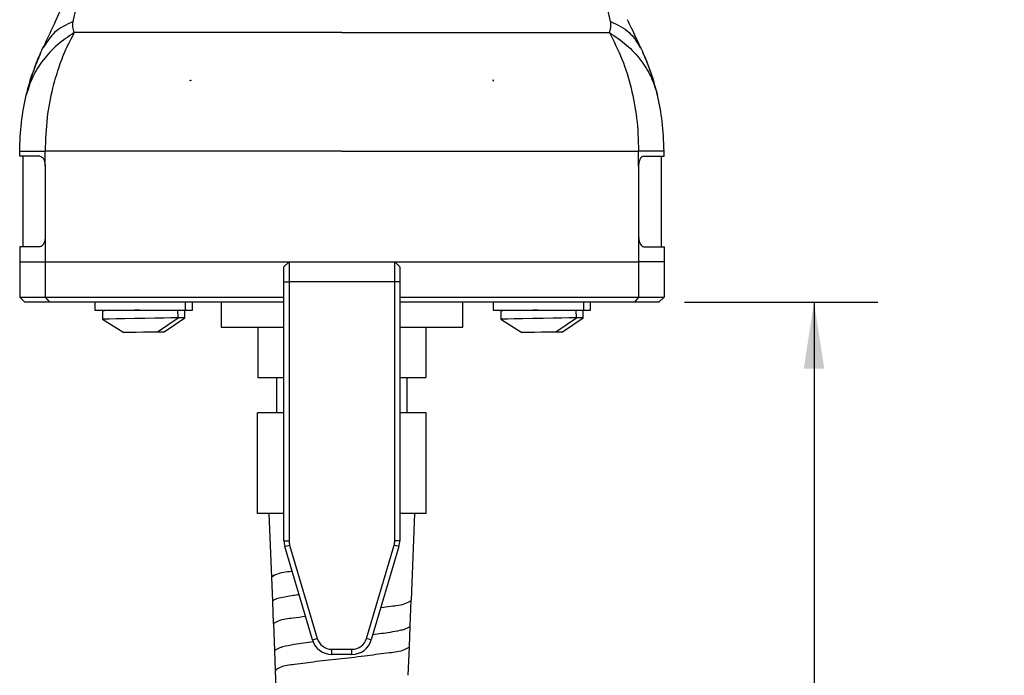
# Model space of a CAD drawing. Header units: millimetres. Extents: x 13 to 546, y 13 to 419.
# Tile 10 of 21: x 307 to 404, y 149 to 215. Entities that reach past the tile are written whole.
import ezdxf

# ---------------------------------------------------------------- set-up
doc = ezdxf.new("R2010")
doc.units = ezdxf.units.MM
doc.header["$LTSCALE"] = 2
doc.linetypes.add('SLD-Solid', pattern=[0])
doc.layers.add('DIMENSIONS', color=140, linetype='SLD-Solid', lineweight=25)
doc.styles.add('SLDTEXTSTYLE0', font='VERDANA.TTF')
doc.dimstyles.new('SLDDIMSTYLE0', dxfattribs={"dimtxt": 4.316016, "dimasz": 6.604, "dimexe": 0, "dimexo": 0.0625, "dimgap": 1.079004, "dimtad": 0, "dimtih": 1, "dimtoh": 1, "dimrnd": 1e-09, "dimzin": 12, "dimdsep": 46, "dimtxsty": 'SLDTEXTSTYLE0', "dimsah": 1, "dimcen": 0.09, "dimadec": 0, "dimazin": 3, "dimtfac": 1, "dimtofl": 0, "dimtmove": 0, "dimatfit": 3, "dimfxl": 0, "dimfrac": 2, "dimtolj": 1, "dimtzin": 12, "dimarcsym": 0})

# ---------------------------------------------------------------- blocks, each defined once
blk = doc.blocks.new('_D_8')
at = {"layer": 'DIMENSIONS'}
for p, q in [((372.589, 186.461), (391.798, 186.461)), ((385.448, 186.461), (385.448, 139.5)), ((385.448, 104.522), (385.448, 125.781)), ((388.27, 103.111), (385.448, 104.522)), ((382.626, 100.289), (388.27, 103.111)), ((385.448, 98.878), (382.626, 100.289)), ((385.448, 68.588), (385.448, 98.878)), ((346.089, 68.588), (391.798, 68.588))]:
    blk.add_line(p, q, dxfattribs=at)
for points in [[(385.448, 186.461), (384.432, 179.857), (386.464, 179.857)], [(385.448, 68.588), (386.464, 75.192), (384.432, 75.192)]]:
    blk.add_solid(points, dxfattribs=at)
at = {"layer": 'DIMENSIONS', "char_height": 4.23333, "attachment_point": 1, "style": 'SLDTEXTSTYLE0'}
for s, insert in [('16.4FT / 5M', (368.232, 138.017)), ('CABLE LENGTH', (363.748, 131.158))]:
    blk.add_mtext(s, dxfattribs=dict(at, insert=insert))

msp = doc.modelspace()

# ---------------------------------------------------------------- linework, layer by layer
for p, q in [((308.843, 211.706), (308.984, 211.89)), ((308.983, 211.888), (308.843, 211.706)), ((368.113, 211.891), (368.255, 211.706)), ((368.255, 211.706), (368.114, 211.89)), ((323.489, 208.444), (323.489, 208.493)), ((323.489, 208.493), (323.563, 208.493)), ((353.608, 208.493), (353.535, 208.493)), ((353.608, 208.444), (353.608, 208.493)), ((306.549, 200.961), (306.549, 201.466)), ((308.562, 200.961), (306.549, 200.961)), ((306.849, 200.961), (306.849, 191.961)), ((368.535, 200.961), (370.549, 200.961)), ((370.249, 200.961), (370.249, 191.961)), ((370.549, 200.961), (370.549, 201.466)), ((309.075, 199.961), (309.075, 192.961)), ((368.022, 199.961), (368.022, 192.961)), ((309.075, 192.961), (309.075, 190.461)), ((368.022, 192.961), (368.022, 190.461)), ((306.549, 191.961), (306.549, 190.461)), ((308.562, 191.961), (306.549, 191.961)), ((368.535, 191.961), (370.549, 191.961)), ((370.549, 191.961), (370.549, 190.461)), ((306.549, 190.461), (309.075, 190.461)), ((306.549, 190.461), (306.549, 186.961)), ((309.075, 190.461), (333.299, 190.461)), ((309.075, 190.461), (309.075, 186.961)), ((332.799, 189.961), (333.299, 190.461)), ((332.799, 188.461), (332.799, 189.961)), ((333.299, 190.461), (333.299, 188.461)), ((333.299, 190.461), (343.799, 190.461)), ((343.799, 190.461), (368.022, 190.461)), ((343.799, 188.461), (343.799, 190.461)), ((344.299, 189.961), (343.799, 190.461)), ((344.299, 189.961), (344.299, 188.461)), ((370.549, 190.461), (368.022, 190.461)), ((368.022, 190.461), (368.022, 186.961)), ((370.549, 190.461), (370.549, 186.961)), ((332.799, 188.461), (333.299, 188.461)), ((332.799, 162.75), (332.799, 188.461)), ((333.299, 188.461), (333.299, 162.75)), ((343.799, 188.461), (333.299, 188.461)), ((343.799, 162.75), (343.799, 188.461)), ((344.299, 188.461), (343.799, 188.461)), ((344.299, 188.461), (344.299, 162.75)), ((306.549, 186.961), (309.075, 186.961)), ((306.549, 186.961), (307.049, 186.461)), ((309.075, 186.961), (332.799, 186.961)), ((309.075, 186.961), (309.496, 186.461)), ((344.299, 186.961), (368.022, 186.961)), ((368.022, 186.961), (367.601, 186.461)), ((368.022, 186.961), (370.549, 186.961)), ((370.549, 186.961), (370.049, 186.461)), ((309.496, 186.461), (307.049, 186.461)), ((332.699, 186.461), (309.496, 186.461)), ((314.02, 186.461), (314.02, 185.661)), ((323.02, 185.661), (323.02, 186.461)), ((323.699, 185.661), (323.699, 186.461)), ((326.549, 186.461), (326.549, 183.961)), ((367.601, 186.461), (344.399, 186.461)), ((350.549, 183.961), (350.549, 186.461)), ((353.578, 186.461), (353.578, 185.661)), ((362.578, 185.661), (362.578, 186.461)), ((363.256, 185.661), (363.256, 186.461)), ((370.049, 186.461), (367.601, 186.461)), ((314.02, 185.661), (323.02, 185.661)), ((314.771, 185.596), (314.785, 184.766)), ((316.521, 185.661), (316.521, 185.627)), ((320.233, 183.49), (322.284, 184.897)), ((320.912, 183.49), (322.963, 184.897)), ((322.284, 184.897), (322.271, 185.661)), ((322.963, 184.897), (322.949, 185.661)), ((323.02, 185.661), (323.699, 185.661)), ((353.578, 185.661), (362.578, 185.661)), ((354.328, 185.596), (354.343, 184.766)), ((356.078, 185.661), (356.079, 185.627)), ((359.791, 183.49), (361.842, 184.897)), ((360.47, 183.49), (362.52, 184.897)), ((361.842, 184.897), (361.828, 185.661)), ((362.52, 184.897), (362.507, 185.661)), ((362.578, 185.661), (363.256, 185.661)), ((314.785, 184.766), (316.884, 183.432)), ((326.549, 183.961), (332.699, 183.961)), ((330.199, 183.961), (330.199, 178.961)), ((344.399, 183.961), (350.549, 183.961)), ((346.899, 183.961), (346.899, 178.961)), ((354.343, 184.766), (356.441, 183.432)), ((330.199, 178.961), (332.799, 178.961)), ((332.049, 178.961), (332.049, 175.461)), ((344.299, 178.961), (346.899, 178.961)), ((345.049, 175.461), (345.049, 178.961)), ((330.165, 165.461), (330.165, 175.461)), ((332.799, 175.461), (330.165, 175.461)), ((346.932, 175.461), (344.299, 175.461)), ((346.932, 165.461), (346.932, 175.461)), ((332.799, 165.461), (330.165, 165.461)), ((331.303, 165.461), (331.555, 159.127)), ((346.932, 165.461), (344.299, 165.461)), ((345.452, 156.834), (345.794, 165.461)), ((332.799, 162.75), (333.299, 162.75)), ((344.299, 162.75), (343.799, 162.75)), ((332.881, 162.184), (333.36, 162.325)), ((335.625, 152.894), (332.881, 162.184)), ((333.36, 162.325), (336.105, 153.036)), ((340.993, 153.036), (343.737, 162.325)), ((344.217, 162.184), (341.472, 152.894)), ((344.217, 162.184), (343.737, 162.325)), ((331.568, 159.139), (331.663, 156.72)), ((331.651, 156.697), (331.738, 154.513)), ((345.338, 154.257), (345.439, 156.834)), ((331.749, 154.514), (331.855, 151.818)), ((345.267, 152.196), (345.349, 154.257)), ((335.625, 152.894), (336.105, 153.036)), ((341.472, 152.894), (340.993, 153.036)), ((331.845, 151.812), (331.923, 149.861)), ((337.543, 151.461), (337.543, 151.961)), ((337.543, 151.961), (339.554, 151.961)), ((339.554, 151.461), (339.554, 151.961)), ((345.147, 149.378), (345.257, 152.184)), ((339.554, 151.461), (337.543, 151.461)), ((331.932, 149.862), (332.046, 146.952)), ((332.024, 149.865), (332.055, 150.005))]:
    msp.add_line(p, q)
at = {"flags": 128}
for points in [[(310.024, 214.21), (310.166, 214.512), (310.811, 215.878), (311.665, 217.689), (312.515, 219.49), (313.546, 221.677), (314.657, 224.031), (315.913, 226.694)], [(338.549, 213.238), (334.561, 213.238), (330.64, 213.238), (326.851, 213.238), (323.257, 213.238), (319.919, 213.238), (316.893, 213.238), (314.228, 213.238), (311.97, 213.238)], [(338.549, 213.238), (342.537, 213.238), (346.458, 213.238), (350.247, 213.238), (353.84, 213.238), (357.178, 213.238), (360.205, 213.238), (362.869, 213.238), (365.127, 213.238)], [(309.075, 199.961), (309.075, 200.801), (309.075, 201.461)], [(338.549, 201.461), (334.18, 201.461), (329.88, 201.461), (325.715, 201.461), (321.751, 201.461), (318.05, 201.461), (314.669, 201.461), (311.662, 201.461), (309.075, 201.461)], [(338.549, 201.461), (342.917, 201.461), (347.218, 201.461), (351.383, 201.461), (355.347, 201.461), (359.048, 201.461), (362.429, 201.461), (365.436, 201.461), (368.022, 201.461)], [(368.022, 199.961), (368.022, 200.801), (368.022, 201.461)], [(318.455, 185.661), (317.945, 185.652), (316.967, 185.635), (316.104, 185.62), (315.42, 185.607), (314.966, 185.599), (314.776, 185.596), (314.771, 185.596)], [(322.284, 184.897), (322.27, 184.896), (322.045, 184.893), (321.56, 184.885), (320.85, 184.872), (319.968, 184.857), (318.98, 184.84), (317.959, 184.822), (316.981, 184.805), (316.118, 184.79), (315.434, 184.778), (314.98, 184.769), (314.79, 184.766), (314.785, 184.766)], [(358.012, 185.661), (357.502, 185.652), (356.524, 185.635), (355.661, 185.62), (354.977, 185.607), (354.523, 185.599), (354.333, 185.596), (354.328, 185.596)], [(361.842, 184.897), (361.828, 184.896), (361.603, 184.893), (361.117, 184.885), (360.407, 184.872), (359.526, 184.857), (358.538, 184.84), (357.517, 184.822), (356.539, 184.805), (355.676, 184.79), (354.992, 184.778), (354.538, 184.769), (354.348, 184.766), (354.343, 184.766)], [(319.981, 183.486), (319.492, 183.478), (318.836, 183.467), (318.132, 183.454), (317.503, 183.443), (317.062, 183.435), (316.885, 183.432), (316.884, 183.432)], [(320.66, 183.486), (320.17, 183.478), (320.023, 183.475)], [(320.075, 183.488), (320.142, 183.489), (320.191, 183.49), (320.222, 183.49), (320.233, 183.49), (320.233, 183.49)], [(320.754, 183.488), (320.821, 183.489), (320.87, 183.49), (320.9, 183.49), (320.912, 183.49), (320.912, 183.49)], [(359.539, 183.486), (359.049, 183.478), (358.394, 183.467), (357.69, 183.454), (357.061, 183.443), (356.619, 183.435), (356.443, 183.432), (356.441, 183.432)], [(360.218, 183.486), (359.728, 183.478), (359.581, 183.475)], [(359.633, 183.488), (359.7, 183.489), (359.749, 183.49), (359.779, 183.49), (359.791, 183.49), (359.791, 183.49)], [(360.312, 183.488), (360.379, 183.489), (360.428, 183.49), (360.458, 183.49), (360.469, 183.49), (360.469, 183.49)]]:
    msp.add_lwpolyline(points, dxfattribs=at)
for centre, radius, start, end in [((325.483, 12.29), 172.624, 90.83651, 91.04892), ((365.041, 12.29), 172.624, 90.83651, 91.04892), ((334.799, 162.75), 2, 180, 196.46003), ((334.799, 162.75), 1.5, 179.99988, 196.46019), ((342.299, 162.75), 1.5, 343.53999, 0.00006), ((342.299, 162.75), 2, 343.54004, 359.99998), ((337.543, 153.461), 2, 196.45998, 270.00005), ((337.543, 153.461), 1.5, 196.46001, 270.0001), ((339.554, 153.461), 1.5, 269.99989, 343.54), ((339.554, 153.461), 2, 269.99996, 343.54001)]:
    msp.add_arc(centre, radius, start, end)
for points, knots in [([(311.854, 214.326), (311.939, 214.721), (312.116, 215.537), (312.405, 216.569), (312.681, 217.417), (312.924, 218.089), (313.194, 218.76), (313.614, 219.696), (314.228, 220.865), (315.116, 222.235), (316.143, 223.561), (316.924, 224.377), (317.32, 224.79)], [0, 0, 0, 0, 0.101097, 0.208691, 0.268036, 0.324333, 0.387411, 0.448916, 0.581025, 0.717534, 0.856888, 1, 1, 1, 1]), ([(365.244, 214.326), (365.058, 215.138), (364.762, 216.431), (364.141, 218.216), (363.488, 219.722), (362.668, 221.201), (361.488, 222.953), (360.447, 224.07), (359.777, 224.79)], [0, 0, 0, 0, 0.208292, 0.331587, 0.472574, 0.618591, 0.754388, 1, 1, 1, 1]), ([(310.024, 214.21), (309.984, 214.124), (309.61, 213.334), (309.24, 212.541), (308.91, 211.835)], [0, 0, 0, 0, 0.1085668, 1, 1, 1, 1]), ([(311.854, 214.326), (311.193, 214.019), (310.005, 213.466), (309.297, 212.373), (308.983, 211.888)], [0, 0, 0, 0, 0.5567595, 1, 1, 1, 1]), ([(311.97, 213.238), (311.911, 213.415), (311.794, 213.769), (311.834, 214.141), (311.854, 214.326)], [0, 0, 0, 0, 0.499941, 1, 1, 1, 1]), ([(365.127, 213.238), (365.163, 213.343), (365.238, 213.562), (365.294, 213.931), (365.261, 214.189), (365.244, 214.326)], [0, 0, 0, 0, 0.300689, 0.625998, 1, 1, 1, 1]), ([(365.244, 214.326), (365.907, 214.017), (367.094, 213.465), (367.801, 212.372), (368.113, 211.891)], [0, 0, 0, 0, 0.559073, 1, 1, 1, 1]), ([(368.186, 211.838), (367.902, 212.445), (367.485, 213.339), (367.064, 214.231), (366.928, 214.517)], [0, 0, 0, 0, 0.679258, 1, 1, 1, 1]), ([(311.97, 213.238), (311.386, 212.843), (310.236, 212.066), (308.842, 210.558), (307.767, 208.879), (307.388, 207.638), (307.202, 207.028)], [0, 0, 0, 0, 0.262689, 0.517079, 0.7625, 1, 1, 1, 1]), ([(311.97, 213.238), (311.671, 212.669), (311.063, 211.516), (310.359, 209.66), (309.71, 207.42), (309.184, 204.678), (309.113, 202.572), (309.075, 201.461)], [0, 0, 0, 0, 0.157238, 0.318975, 0.484729, 0.728007, 1, 1, 1, 1]), ([(365.127, 213.238), (365.568, 212.369), (366.466, 210.601), (367.324, 207.729), (367.915, 204.666), (367.986, 202.56), (368.022, 201.461)], [0, 0, 0, 0, 0.23824, 0.484624, 0.731123, 1, 1, 1, 1]), ([(365.127, 213.238), (365.711, 212.843), (366.861, 212.066), (368.256, 210.558), (369.33, 208.879), (369.709, 207.638), (369.896, 207.028)], [0, 0, 0, 0, 0.262685, 0.517075, 0.762497, 1, 1, 1, 1]), ([(308.015, 209.703), (308.057, 209.825), (308.292, 210.509), (308.595, 211.167), (308.843, 211.706)], [0, 0, 0, 0, 0.179283, 1, 1, 1, 1]), ([(369.076, 209.718), (369.031, 209.849), (368.798, 210.527), (368.497, 211.179), (368.255, 211.706)], [0, 0, 0, 0, 0.192639, 1, 1, 1, 1]), ([(308.632, 211.199), (308.401, 210.675), (307.931, 209.606), (307.62, 208.48), (307.461, 207.906)], [0, 0, 0, 0, 0.490074, 1, 1, 1, 1]), ([(369.634, 207.911), (369.476, 208.485), (369.164, 209.615), (368.691, 210.688), (368.459, 211.216)], [0, 0, 0, 0, 0.507696, 1, 1, 1, 1]), ([(307.202, 207.028), (307.345, 207.594), (307.556, 208.428), (307.849, 209.237), (307.943, 209.496)], [0, 0, 0, 0, 0.679002, 1, 1, 1, 1]), ([(369.895, 207.028), (369.751, 207.598), (369.541, 208.43), (369.248, 209.237), (369.156, 209.491)], [0, 0, 0, 0, 0.684949, 1, 1, 1, 1]), ([(323.563, 208.493), (323.549, 208.484), (323.524, 208.467), (323.5, 208.451), (323.489, 208.444)], [0, 0, 0, 0, 0.5599847, 1, 1, 1, 1]), ([(353.535, 208.493), (353.548, 208.484), (353.573, 208.467), (353.598, 208.451), (353.608, 208.444)], [0, 0, 0, 0, 0.559984, 1, 1, 1, 1]), ([(306.549, 201.466), (306.577, 202.416), (306.633, 204.289), (307.014, 206.123), (307.202, 207.028)], [0, 0, 0, 0, 0.506895, 1, 1, 1, 1]), ([(370.549, 201.466), (370.518, 202.449), (370.461, 204.323), (370.078, 206.157), (369.895, 207.028)], [0, 0, 0, 0, 0.524812, 1, 1, 1, 1]), ([(306.549, 201.466), (306.599, 201.467), (306.805, 201.47), (307.274, 201.467), (308.065, 201.466), (308.702, 201.463), (309.075, 201.461)], [0, 0, 0, 0, 0.059935, 0.244042, 0.556878, 1, 1, 1, 1]), ([(308.562, 200.961), (308.62, 200.947), (308.751, 200.916), (308.896, 200.729), (309.007, 200.483), (309.066, 200.214), (309.072, 200.035), (309.075, 199.961)], [0, 0, 0, 0, 0.143092, 0.326062, 0.554561, 0.817149, 1, 1, 1, 1]), ([(370.549, 201.466), (370.495, 201.466), (370.28, 201.464), (369.801, 201.464), (369.012, 201.462), (368.385, 201.461), (368.022, 201.461)], [0, 0, 0, 0, 0.0641115, 0.2551413, 0.5692235, 1, 1, 1, 1]), ([(368.535, 200.961), (368.478, 200.947), (368.347, 200.916), (368.202, 200.729), (368.09, 200.483), (368.031, 200.214), (368.025, 200.035), (368.022, 199.961)], [0, 0, 0, 0, 0.143091, 0.326061, 0.554561, 0.817149, 1, 1, 1, 1]), ([(309.075, 192.961), (309.069, 192.85), (309.059, 192.637), (308.974, 192.346), (308.85, 192.123), (308.704, 191.982), (308.599, 191.967), (308.562, 191.961)], [0, 0, 0, 0, 0.274562, 0.527476, 0.741111, 0.908215, 1, 1, 1, 1]), ([(368.022, 192.961), (368.028, 192.85), (368.039, 192.637), (368.124, 192.346), (368.247, 192.123), (368.393, 191.982), (368.498, 191.967), (368.535, 191.961)], [0, 0, 0, 0, 0.274562, 0.527477, 0.741112, 0.908217, 1, 1, 1, 1]), ([(319.981, 183.486), (320.001, 183.488), (320.032, 183.49), (320.063, 183.488), (320.075, 183.488)], [0, 0, 0, 0, 0.623547, 1, 1, 1, 1]), ([(320.66, 183.486), (320.679, 183.488), (320.711, 183.49), (320.742, 183.488), (320.754, 183.488)], [0, 0, 0, 0, 0.623547, 1, 1, 1, 1]), ([(359.539, 183.486), (359.559, 183.488), (359.59, 183.49), (359.621, 183.488), (359.633, 183.488)], [0, 0, 0, 0, 0.623527, 1, 1, 1, 1]), ([(360.218, 183.486), (360.237, 183.488), (360.268, 183.49), (360.3, 183.488), (360.312, 183.488)], [0, 0, 0, 0, 0.623547, 1, 1, 1, 1]), ([(333.614, 159.701), (333.583, 159.697), (333.06, 159.63), (332.309, 159.596), (331.72, 159.23), (331.555, 159.127)], [0, 0, 0, 0, 0.043612, 0.73282, 1, 1, 1, 1]), ([(331.568, 159.139), (331.595, 159.187), (331.652, 159.284), (331.763, 159.304), (331.82, 159.314)], [0, 0, 0, 0, 0.489505, 1, 1, 1, 1]), ([(331.651, 156.708), (331.711, 156.776), (331.888, 156.978), (332.4, 157.068), (333.02, 157.222), (333.677, 157.328), (334.105, 157.392), (334.288, 157.419)], [0, 0, 0, 0, 0.096375, 0.284912, 0.531725, 0.799105, 1, 1, 1, 1]), ([(342.425, 156.119), (342.752, 156.165), (343.583, 156.28), (344.66, 156.351), (345.276, 156.719), (345.451, 156.824)], [0, 0, 0, 0, 0.317881, 0.805758, 1, 1, 1, 1]), ([(331.738, 154.513), (331.904, 154.618), (332.496, 154.992), (333.635, 155.064), (334.528, 155.192), (334.929, 155.249)], [0, 0, 0, 0, 0.176717, 0.630067, 1, 1, 1, 1]), ([(344.322, 153.827), (343.995, 153.764), (343.101, 153.591), (342.197, 153.479), (341.624, 153.408)], [0, 0, 0, 0, 0.365501, 1, 1, 1, 1]), ([(345.349, 154.257), (345.179, 154.141), (344.865, 153.927), (344.492, 153.858), (344.322, 153.827)], [0, 0, 0, 0, 0.543096, 1, 1, 1, 1]), ([(335.708, 152.692), (335.068, 152.613), (334.044, 152.487), (333.034, 152.28), (332.656, 152.202)], [0, 0, 0, 0, 0.625836, 1, 1, 1, 1]), ([(331.845, 151.812), (332.005, 151.931), (332.252, 152.114), (332.55, 152.179), (332.656, 152.202)], [0, 0, 0, 0, 0.644593, 1, 1, 1, 1]), ([(345.267, 152.19), (345.096, 152.085), (344.5, 151.715), (343.031, 151.606), (340.989, 151.279), (338.552, 151.026), (336.121, 150.774), (334.103, 150.444), (332.656, 150.342), (332.084, 149.967), (331.923, 149.861)], [0, 0, 0, 0, 0.0438596, 0.1532357, 0.3143501, 0.5032238, 0.6914521, 0.8508314, 0.957949, 1, 1, 1, 1])]:
    msp.add_open_spline(points, degree=3, knots=knots)

# ---------------------------------------------------------------- dimensions: what is measured, and where the dimension line sits
at = {"layer": 'DIMENSIONS'}
dim = msp.add_linear_dim(base=(385.448, 186.461), p1=(343.549, 68.588), p2=(370.049, 186.461), angle=90, text='16.4FT / 5M\\PCABLE LENGTH', dimstyle='SLDDIMSTYLE0', dxfattribs=at)
dim.commit()
dim.dimension.update_dxf_attribs({"geometry": '_D_8', "text_midpoint": (385.448, 132.64), "dimtype": 160})

doc.saveas('drawing.dxf')
